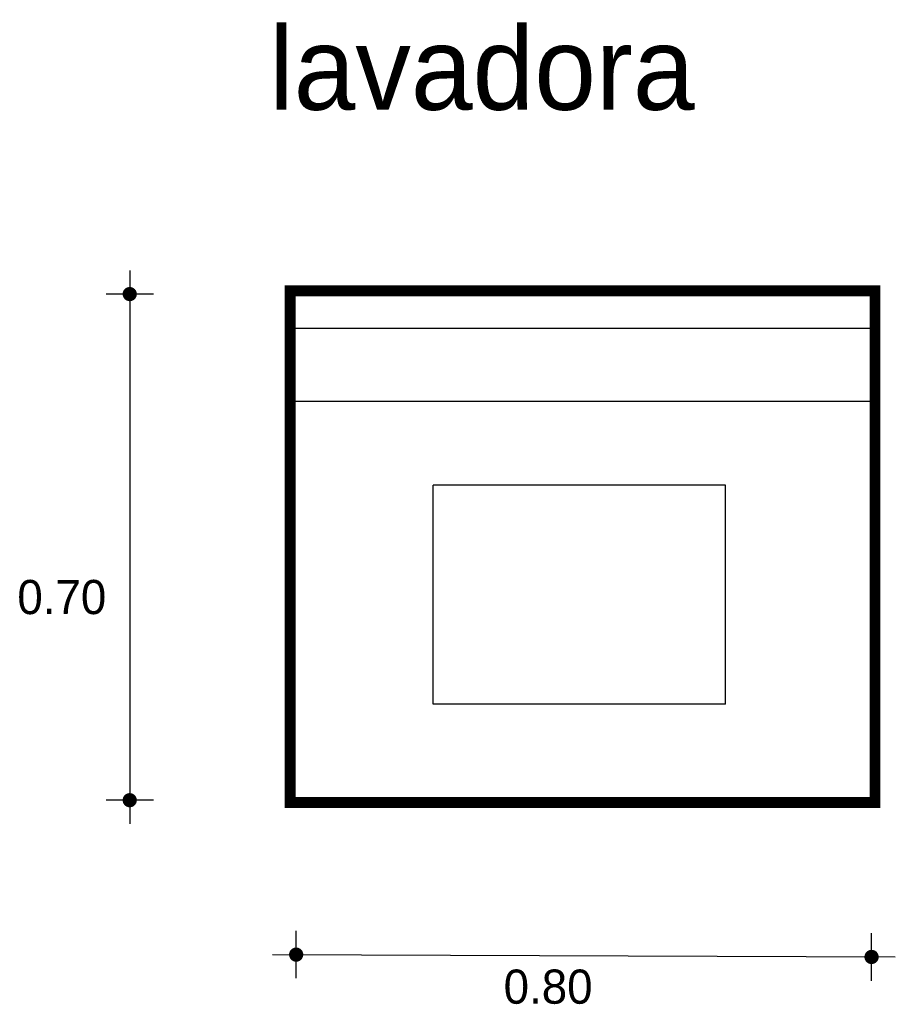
# Model space of a CAD drawing. Extents: x -0.42 to 0.77, y 10.71 to 12.06.
import ezdxf

# ---------------------------------------------------------------- set-up
doc = ezdxf.new("R2010")
doc.units = 0
doc.header["$MEASUREMENT"] = 0
for name, color, linetype in [('BORDE', 2, 'CONTINUOUS'), ('COTAS', 6, 'CONTINUOUS'), ('DIBUJO', 5, 'CONTINUOUS'), ('TEXTO', 4, 'CONTINUOUS')]:
    doc.layers.add(name, color=color, linetype=linetype)

msp = doc.modelspace()

# ---------------------------------------------------------------- linework, layer by layer
at = {"layer": 'BORDE', "const_width": 0.015}
msp.add_lwpolyline([(-0.054, 10.9911), (0.746, 10.9911), (0.746, 11.6911), (-0.054, 11.6911)], close=True, dxfattribs=at)
at = {"layer": 'COTAS'}
for p, q in [((-0.2737, 11.7191), (-0.2737, 10.9617)), ((-0.2412, 11.6866), (-0.3061, 11.6866)), ((-0.2412, 10.9941), (-0.3061, 10.9941)), ((-0.046, 10.7504), (-0.046, 10.8153)), ((0.7413, 10.7471), (0.7413, 10.812)), ((-0.0784, 10.7828), (0.7738, 10.7796))]:
    msp.add_line(p, q, dxfattribs=at)
at = {"layer": 'COTAS', "const_width": 0.00974}
for points in [[(-0.2785, 11.6866, 1), (-0.2688, 11.6866, 1)], [(-0.2785, 10.9941, 1), (-0.2688, 10.9941, 1)], [(-0.0508, 10.7828, 1), (-0.0411, 10.7828, 1)], [(0.7364, 10.7796, 1), (0.7462, 10.7796, 1)]]:
    msp.add_lwpolyline(points, format="xyb", close=True, dxfattribs=at)
at = {"layer": 'DIBUJO'}
for p, q in [((-0.0535, 11.69), (-0.0535, 10.99)), ((-0.0535, 11.69), (0.7465, 11.69)), ((0.7465, 10.99), (0.7465, 11.69)), ((-0.0535, 11.64), (0.7465, 11.64)), ((-0.0535, 11.54), (0.7465, 11.54)), ((0.1416, 11.1253), (0.1416, 11.4253)), ((0.5416, 11.4253), (0.1416, 11.4253)), ((0.5416, 11.1253), (0.5416, 11.4253)), ((0.5416, 11.1253), (0.1416, 11.1253)), ((-0.0535, 10.99), (0.7465, 10.99))]:
    msp.add_line(p, q, dxfattribs=at)

# ---------------------------------------------------------------- texts
at = {"layer": 'COTAS'}
for s, p in [('0.70', (-0.4274, 11.2487)), ('0.80', (0.2379, 10.7156))]:
    msp.add_text(s, height=0.04675, dxfattribs=at).set_placement(p)
at = {"layer": 'TEXTO'}
msp.add_text('lavadora', height=0.11349, dxfattribs=at).set_placement((-0.083, 11.9388))

doc.saveas('drawing.dxf')
